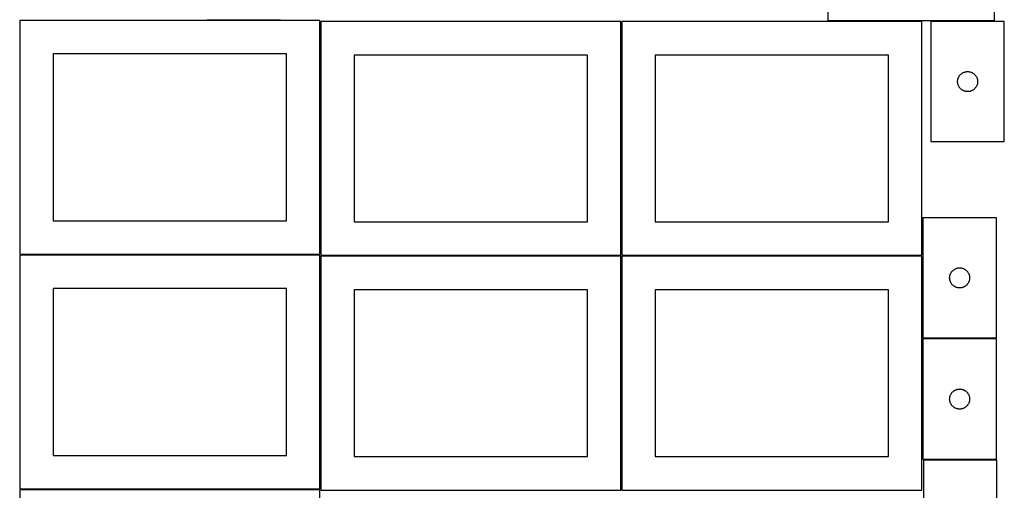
# Model space of a CAD drawing. Header units: millimetres. Extents: x 7 to 1493, y 7 to 2993.
# Tile 4 of 14: x 7 to 1483, y 1412 to 2117. Entities that reach past the tile are written whole.
import ezdxf

# ---------------------------------------------------------------- set-up
doc = ezdxf.new("R2010")
doc.units = ezdxf.units.MM
doc.layers.add('COMMON', color=5, linetype='CONTINUOUS', true_color=0x0000ff)
doc.layers.add('CUT', color=7, linetype='CONTINUOUS', true_color=0x000000)

msp = doc.modelspace()

# ---------------------------------------------------------------- linework, layer by layer
at = {"layer": 'COMMON'}
for p, q in [((287.674652, 2116.570067), (397.674652, 2116.570067)), ((457.299607, 2114.099136), (457.299607, 1765.820067)), ((908.799608, 2114.099136), (908.799608, 1764.099136)), ((1468.207752, 2115.063778), (1372.998086, 2115.063778)), ((1360.299609, 1820.343538), (1360.299609, 1764.099136)), ((6.549607, 1765.070066), (456.549607, 1765.070066)), ((457.299607, 1762.599135), (457.299607, 1414.320066)), ((458.049608, 1763.349135), (908.049608, 1763.349135)), ((908.799608, 1762.599135), (908.799608, 1412.599135)), ((909.549609, 1763.349135), (1359.549609, 1763.349135)), ((1360.299609, 1762.599135), (1360.299609, 1640.343538)), ((1361.04961, 1639.593537), (1471.04961, 1639.593537)), ((1360.299609, 1638.843537), (1360.299609, 1458.843537)), ((456.549607, 1413.570066), (6.549607, 1413.570066))]:
    msp.add_line(p, q, dxfattribs=at)
at = {"layer": 'CUT'}
for p, q in [((1468.207752, 2115.813778), (1468.207752, 2415.813778)), ((1218.207752, 2215.813778), (1218.207752, 2115.813778)), ((456.549607, 2115.820067), (6.549607, 2115.820067)), ((6.549607, 2115.820067), (6.549607, 1765.820067)), ((456.549607, 1765.820067), (456.549607, 2115.820067)), ((908.049608, 2114.099136), (458.049608, 2114.099136)), ((458.049608, 2114.099136), (458.049608, 1764.099136)), ((908.049608, 1764.099136), (908.049608, 2114.099136)), ((1359.549609, 2114.099136), (909.549609, 2114.099136)), ((909.549609, 2114.099136), (909.549609, 1764.099136)), ((1218.207752, 2115.813778), (1468.207752, 2115.813778)), ((1359.549609, 1764.099136), (1359.549609, 2114.099136)), ((1482.998086, 2114.313777), (1372.998086, 2114.313777)), ((1372.998086, 2114.313777), (1372.998086, 1934.313777)), ((1482.998086, 1934.313777), (1482.998086, 2114.313777)), ((406.549607, 2065.820067), (56.549607, 2065.820067)), ((56.549607, 2065.820067), (56.549607, 1815.820067)), ((406.549607, 1815.820067), (406.549607, 2065.820067)), ((858.049608, 2064.099136), (508.049608, 2064.099136)), ((508.049608, 2064.099136), (508.049608, 1814.099136)), ((858.049608, 1814.099136), (858.049608, 2064.099136)), ((1309.549609, 2064.099136), (959.549609, 2064.099136)), ((959.549609, 2064.099136), (959.549609, 1814.099136)), ((1309.549609, 1814.099136), (1309.549609, 2064.099136)), ((1420.609865, 2037.368055), (1421.291679, 2037.731083)), ((1421.291679, 2037.731083), (1421.991277, 2038.05853)), ((1421.991277, 2038.05853), (1422.706804, 2038.349529)), ((1422.706804, 2038.349529), (1423.436363, 2038.603307)), ((1423.436363, 2038.603307), (1424.178019, 2038.819193)), ((1424.178019, 2038.819193), (1424.929805, 2038.996612)), ((1424.929805, 2038.996612), (1425.689727, 2039.135095)), ((1425.689727, 2039.135095), (1426.455771, 2039.234275)), ((1426.455771, 2039.234275), (1427.225904, 2039.293888)), ((1427.225904, 2039.293888), (1427.998086, 2039.313777)), ((1427.998086, 2039.313777), (1428.770267, 2039.293888)), ((1428.770267, 2039.293888), (1429.540401, 2039.234275)), ((1429.540401, 2039.234275), (1430.306444, 2039.135095)), ((1430.306444, 2039.135095), (1431.066367, 2038.996612)), ((1431.066367, 2038.996612), (1431.818152, 2038.819193)), ((1431.818152, 2038.819193), (1432.559808, 2038.603307)), ((1432.559808, 2038.603307), (1433.289367, 2038.349529)), ((1433.289367, 2038.349529), (1434.004894, 2038.05853)), ((1434.004894, 2038.05853), (1434.704492, 2037.731083)), ((1434.704492, 2037.731083), (1435.386307, 2037.368055)), ((1413.003059, 2024.699995), (1413.042823, 2025.471409)), ((1413.003059, 2023.927558), (1413.003059, 2024.699995)), ((1413.042823, 2023.156145), (1413.003059, 2023.927558)), ((1413.042823, 2025.471409), (1413.122245, 2026.239752)), ((1413.122245, 2022.387801), (1413.042823, 2023.156145)), ((1413.122245, 2026.239752), (1413.241116, 2027.002988)), ((1413.241116, 2027.002988), (1413.39912, 2027.759093)), ((1413.39912, 2027.759093), (1413.595837, 2028.506061)), ((1413.595837, 2028.506061), (1413.830747, 2029.241912)), ((1413.830747, 2029.241912), (1414.103226, 2029.964695)), ((1414.103226, 2029.964695), (1414.412552, 2030.672493)), ((1414.412552, 2030.672493), (1414.757904, 2031.363428)), ((1414.757904, 2031.363428), (1415.138366, 2032.035669)), ((1415.138366, 2032.035669), (1415.55293, 2032.687433)), ((1415.55293, 2032.687433), (1416.000497, 2033.316991)), ((1416.000497, 2033.316991), (1416.479879, 2033.922674)), ((1416.479879, 2033.922674), (1416.989805, 2034.502877)), ((1416.989805, 2034.502877), (1417.528923, 2035.05606)), ((1417.528923, 2035.05606), (1418.095804, 2035.580756)), ((1418.095804, 2035.580756), (1418.688943, 2036.075574)), ((1418.688943, 2036.075574), (1419.306769, 2036.539202)), ((1419.306769, 2036.539202), (1419.947643, 2036.97041)), ((1419.947643, 2036.97041), (1420.609865, 2037.368055)), ((1435.386307, 2037.368055), (1436.048529, 2036.97041)), ((1436.048529, 2036.97041), (1436.689402, 2036.539202)), ((1436.689402, 2036.539202), (1437.307228, 2036.075574)), ((1437.307228, 2036.075574), (1437.900367, 2035.580756)), ((1437.900367, 2035.580756), (1438.467248, 2035.05606)), ((1438.467248, 2035.05606), (1439.006366, 2034.502877)), ((1439.006366, 2034.502877), (1439.516292, 2033.922674)), ((1439.516292, 2033.922674), (1439.995674, 2033.316991)), ((1439.995674, 2033.316991), (1440.443241, 2032.687433)), ((1440.443241, 2032.687433), (1440.857805, 2032.035669)), ((1440.857805, 2032.035669), (1441.238268, 2031.363428)), ((1441.238268, 2031.363428), (1441.58362, 2030.672493)), ((1441.58362, 2030.672493), (1441.892945, 2029.964695)), ((1441.892945, 2029.964695), (1442.165424, 2029.241912)), ((1442.165424, 2029.241912), (1442.400334, 2028.506061)), ((1442.400334, 2028.506061), (1442.597051, 2027.759093)), ((1442.597051, 2027.759093), (1442.755055, 2027.002988)), ((1442.755055, 2027.002988), (1442.873926, 2026.239752)), ((1442.873926, 2026.239752), (1442.953348, 2025.471409)), ((1442.953348, 2023.156145), (1442.873926, 2022.387801)), ((1442.953348, 2025.471409), (1442.993113, 2024.699995)), ((1442.993113, 2023.927558), (1442.953348, 2023.156145)), ((1442.993113, 2024.699995), (1442.993113, 2023.927558)), ((1413.241116, 2021.624565), (1413.122245, 2022.387801)), ((1413.39912, 2020.868461), (1413.241116, 2021.624565)), ((1413.595837, 2020.121492), (1413.39912, 2020.868461)), ((1413.830747, 2019.385641), (1413.595837, 2020.121492)), ((1414.103226, 2018.662858), (1413.830747, 2019.385641)), ((1414.412552, 2017.955061), (1414.103226, 2018.662858)), ((1414.757904, 2017.264126), (1414.412552, 2017.955061)), ((1415.138366, 2016.591885), (1414.757904, 2017.264126)), ((1415.55293, 2015.940121), (1415.138366, 2016.591885)), ((1416.000497, 2015.310563), (1415.55293, 2015.940121)), ((1416.479879, 2014.704879), (1416.000497, 2015.310563)), ((1416.989805, 2014.124677), (1416.479879, 2014.704879)), ((1417.528923, 2013.571494), (1416.989805, 2014.124677)), ((1418.095804, 2013.046798), (1417.528923, 2013.571494)), ((1418.688943, 2012.55198), (1418.095804, 2013.046798)), ((1419.306769, 2012.088352), (1418.688943, 2012.55198)), ((1419.947643, 2011.657143), (1419.306769, 2012.088352)), ((1420.609865, 2011.259498), (1419.947643, 2011.657143)), ((1421.291679, 2010.89647), (1420.609865, 2011.259498)), ((1421.991277, 2010.569023), (1421.291679, 2010.89647)), ((1422.706804, 2010.278024), (1421.991277, 2010.569023)), ((1423.436363, 2010.024246), (1422.706804, 2010.278024)), ((1424.178019, 2009.808361), (1423.436363, 2010.024246)), ((1424.929805, 2009.630941), (1424.178019, 2009.808361)), ((1425.689727, 2009.492458), (1424.929805, 2009.630941)), ((1426.455771, 2009.393279), (1425.689727, 2009.492458)), ((1427.225904, 2009.333665), (1426.455771, 2009.393279)), ((1427.998086, 2009.313777), (1427.225904, 2009.333665)), ((1428.770267, 2009.333665), (1427.998086, 2009.313777)), ((1429.540401, 2009.393279), (1428.770267, 2009.333665)), ((1430.306444, 2009.492458), (1429.540401, 2009.393279)), ((1431.066367, 2009.630941), (1430.306444, 2009.492458)), ((1431.818152, 2009.808361), (1431.066367, 2009.630941)), ((1432.559808, 2010.024246), (1431.818152, 2009.808361)), ((1433.289367, 2010.278024), (1432.559808, 2010.024246)), ((1434.004894, 2010.569023), (1433.289367, 2010.278024)), ((1434.704492, 2010.89647), (1434.004894, 2010.569023)), ((1435.386307, 2011.259498), (1434.704492, 2010.89647)), ((1436.048529, 2011.657143), (1435.386307, 2011.259498)), ((1436.689402, 2012.088352), (1436.048529, 2011.657143)), ((1437.307228, 2012.55198), (1436.689402, 2012.088352)), ((1437.900367, 2013.046798), (1437.307228, 2012.55198)), ((1438.467248, 2013.571494), (1437.900367, 2013.046798)), ((1439.006366, 2014.124677), (1438.467248, 2013.571494)), ((1439.516292, 2014.704879), (1439.006366, 2014.124677)), ((1439.995674, 2015.310563), (1439.516292, 2014.704879)), ((1440.443241, 2015.940121), (1439.995674, 2015.310563)), ((1440.857805, 2016.591885), (1440.443241, 2015.940121)), ((1441.238268, 2017.264126), (1440.857805, 2016.591885)), ((1441.58362, 2017.955061), (1441.238268, 2017.264126)), ((1441.892945, 2018.662858), (1441.58362, 2017.955061)), ((1442.165424, 2019.385641), (1441.892945, 2018.662858)), ((1442.400334, 2020.121492), (1442.165424, 2019.385641)), ((1442.597051, 2020.868461), (1442.400334, 2020.121492)), ((1442.755055, 2021.624565), (1442.597051, 2020.868461)), ((1442.873926, 2022.387801), (1442.755055, 2021.624565)), ((1372.998086, 1934.313777), (1482.998086, 1934.313777)), ((1361.04961, 1820.343538), (1361.04961, 1640.343538)), ((1471.04961, 1820.343538), (1361.04961, 1820.343538)), ((1471.04961, 1640.343538), (1471.04961, 1820.343538)), ((56.549607, 1815.820067), (406.549607, 1815.820067)), ((508.049608, 1814.099136), (858.049608, 1814.099136)), ((959.549609, 1814.099136), (1309.549609, 1814.099136)), ((6.549607, 1765.820067), (456.549607, 1765.820067)), ((456.549607, 1764.320066), (6.549607, 1764.320066)), ((6.549607, 1764.320066), (6.549607, 1414.320066)), ((456.549607, 1414.320066), (456.549607, 1764.320066)), ((458.049608, 1764.099136), (908.049608, 1764.099136)), ((908.049608, 1762.599135), (458.049608, 1762.599135)), ((458.049608, 1762.599135), (458.049608, 1412.599135)), ((908.049608, 1412.599135), (908.049608, 1762.599135)), ((909.549609, 1764.099136), (1359.549609, 1764.099136)), ((1359.549609, 1762.599135), (909.549609, 1762.599135)), ((909.549609, 1762.599135), (909.549609, 1412.599135)), ((1359.549609, 1412.599135), (1359.549609, 1762.599135)), ((1406.740468, 1742.105335), (1407.358294, 1742.568963)), ((1407.358294, 1742.568963), (1407.999167, 1743.000171)), ((1407.999167, 1743.000171), (1408.661389, 1743.397816)), ((1408.661389, 1743.397816), (1409.343203, 1743.760844)), ((1409.343203, 1743.760844), (1410.042801, 1744.088291)), ((1410.042801, 1744.088291), (1410.758329, 1744.37929)), ((1410.758329, 1744.37929), (1411.487888, 1744.633068)), ((1411.487888, 1744.633068), (1412.229543, 1744.848954)), ((1412.229543, 1744.848954), (1412.981329, 1745.026373)), ((1412.981329, 1745.026373), (1413.741251, 1745.164856)), ((1413.741251, 1745.164856), (1414.507295, 1745.264036)), ((1414.507295, 1745.264036), (1415.277429, 1745.323649)), ((1415.277429, 1745.323649), (1416.04961, 1745.343538)), ((1416.04961, 1745.343538), (1416.821791, 1745.323649)), ((1416.821791, 1745.323649), (1417.591925, 1745.264036)), ((1417.591925, 1745.264036), (1418.357969, 1745.164856)), ((1418.357969, 1745.164856), (1419.117891, 1745.026373)), ((1419.117891, 1745.026373), (1419.869677, 1744.848954)), ((1419.869677, 1744.848954), (1420.611332, 1744.633068)), ((1420.611332, 1744.633068), (1421.340891, 1744.37929)), ((1421.340891, 1744.37929), (1422.056419, 1744.088291)), ((1422.056419, 1744.088291), (1422.756017, 1743.760844)), ((1422.756017, 1743.760844), (1423.437831, 1743.397816)), ((1423.437831, 1743.397816), (1424.100053, 1743.000171)), ((1424.100053, 1743.000171), (1424.740926, 1742.568963)), ((1424.740926, 1742.568963), (1425.358752, 1742.105335)), ((1401.054583, 1730.729756), (1401.094347, 1731.50117)), ((1401.054583, 1729.957319), (1401.054583, 1730.729756)), ((1401.094347, 1729.185906), (1401.054583, 1729.957319)), ((1401.094347, 1731.50117), (1401.17377, 1732.269513)), ((1401.17377, 1728.417562), (1401.094347, 1729.185906)), ((1401.17377, 1732.269513), (1401.292641, 1733.032749)), ((1401.292641, 1727.654326), (1401.17377, 1728.417562)), ((1401.292641, 1733.032749), (1401.450644, 1733.788854)), ((1401.450644, 1726.898222), (1401.292641, 1727.654326)), ((1401.450644, 1733.788854), (1401.647362, 1734.535822)), ((1401.647362, 1734.535822), (1401.882272, 1735.271674)), ((1401.882272, 1735.271674), (1402.15475, 1735.994456)), ((1402.15475, 1735.994456), (1402.464076, 1736.702254)), ((1402.464076, 1736.702254), (1402.809428, 1737.393189)), ((1402.809428, 1737.393189), (1403.189891, 1738.06543)), ((1403.189891, 1738.06543), (1403.604455, 1738.717194)), ((1403.604455, 1738.717194), (1404.052021, 1739.346752)), ((1404.052021, 1739.346752), (1404.531403, 1739.952435)), ((1404.531403, 1739.952435), (1405.04133, 1740.532638)), ((1405.04133, 1740.532638), (1405.580448, 1741.085821)), ((1405.580448, 1741.085821), (1406.147328, 1741.610517)), ((1406.147328, 1741.610517), (1406.740468, 1742.105335)), ((1425.358752, 1742.105335), (1425.951892, 1741.610517)), ((1425.951892, 1741.610517), (1426.518772, 1741.085821)), ((1426.518772, 1741.085821), (1427.05789, 1740.532638)), ((1427.05789, 1740.532638), (1427.567817, 1739.952435)), ((1427.567817, 1739.952435), (1428.047199, 1739.346752)), ((1428.047199, 1739.346752), (1428.494765, 1738.717194)), ((1428.494765, 1738.717194), (1428.909329, 1738.06543)), ((1428.909329, 1738.06543), (1429.289792, 1737.393189)), ((1429.289792, 1737.393189), (1429.635144, 1736.702254)), ((1429.635144, 1736.702254), (1429.94447, 1735.994456)), ((1429.94447, 1735.994456), (1430.216948, 1735.271674)), ((1430.216948, 1735.271674), (1430.451858, 1734.535822)), ((1430.451858, 1734.535822), (1430.648576, 1733.788854)), ((1430.648576, 1733.788854), (1430.806579, 1733.032749)), ((1430.806579, 1727.654326), (1430.648576, 1726.898222)), ((1430.806579, 1733.032749), (1430.92545, 1732.269513)), ((1430.92545, 1728.417562), (1430.806579, 1727.654326)), ((1430.92545, 1732.269513), (1431.004873, 1731.50117)), ((1431.004873, 1729.185906), (1430.92545, 1728.417562)), ((1431.004873, 1731.50117), (1431.044637, 1730.729756)), ((1431.044637, 1729.957319), (1431.004873, 1729.185906)), ((1431.044637, 1730.729756), (1431.044637, 1729.957319)), ((406.549607, 1714.320066), (56.549607, 1714.320066)), ((56.549607, 1714.320066), (56.549607, 1464.320066)), ((406.549607, 1464.320066), (406.549607, 1714.320066)), ((1401.647362, 1726.151253), (1401.450644, 1726.898222)), ((1401.882272, 1725.415402), (1401.647362, 1726.151253)), ((1402.15475, 1724.692619), (1401.882272, 1725.415402)), ((1402.464076, 1723.984822), (1402.15475, 1724.692619)), ((1402.809428, 1723.293887), (1402.464076, 1723.984822)), ((1403.189891, 1722.621646), (1402.809428, 1723.293887)), ((1403.604455, 1721.969882), (1403.189891, 1722.621646)), ((1404.052021, 1721.340324), (1403.604455, 1721.969882)), ((1404.531403, 1720.73464), (1404.052021, 1721.340324)), ((1405.04133, 1720.154438), (1404.531403, 1720.73464)), ((1405.580448, 1719.601255), (1405.04133, 1720.154438)), ((1406.147328, 1719.076559), (1405.580448, 1719.601255)), ((1406.740468, 1718.581741), (1406.147328, 1719.076559)), ((1407.358294, 1718.118113), (1406.740468, 1718.581741)), ((1407.999167, 1717.686904), (1407.358294, 1718.118113)), ((1408.661389, 1717.289259), (1407.999167, 1717.686904)), ((1409.343203, 1716.926232), (1408.661389, 1717.289259)), ((1410.042801, 1716.598784), (1409.343203, 1716.926232)), ((1410.758329, 1716.307785), (1410.042801, 1716.598784)), ((1411.487888, 1716.054007), (1410.758329, 1716.307785)), ((1412.229543, 1715.838122), (1411.487888, 1716.054007)), ((1412.981329, 1715.660703), (1412.229543, 1715.838122)), ((1413.741251, 1715.522219), (1412.981329, 1715.660703)), ((1414.507295, 1715.42304), (1413.741251, 1715.522219)), ((1415.277429, 1715.363426), (1414.507295, 1715.42304)), ((1416.04961, 1715.343538), (1415.277429, 1715.363426)), ((1416.821791, 1715.363426), (1416.04961, 1715.343538)), ((1417.591925, 1715.42304), (1416.821791, 1715.363426)), ((1418.357969, 1715.522219), (1417.591925, 1715.42304)), ((1419.117891, 1715.660703), (1418.357969, 1715.522219)), ((1419.869677, 1715.838122), (1419.117891, 1715.660703)), ((1420.611332, 1716.054007), (1419.869677, 1715.838122)), ((1421.340891, 1716.307785), (1420.611332, 1716.054007)), ((1422.056419, 1716.598784), (1421.340891, 1716.307785)), ((1422.756017, 1716.926232), (1422.056419, 1716.598784)), ((1423.437831, 1717.289259), (1422.756017, 1716.926232)), ((1424.100053, 1717.686904), (1423.437831, 1717.289259)), ((1424.740926, 1718.118113), (1424.100053, 1717.686904)), ((1425.358752, 1718.581741), (1424.740926, 1718.118113)), ((1425.951892, 1719.076559), (1425.358752, 1718.581741)), ((1426.518772, 1719.601255), (1425.951892, 1719.076559)), ((1427.05789, 1720.154438), (1426.518772, 1719.601255)), ((1427.567817, 1720.73464), (1427.05789, 1720.154438)), ((1428.047199, 1721.340324), (1427.567817, 1720.73464)), ((1428.494765, 1721.969882), (1428.047199, 1721.340324)), ((1428.909329, 1722.621646), (1428.494765, 1721.969882)), ((1429.289792, 1723.293887), (1428.909329, 1722.621646)), ((1429.635144, 1723.984822), (1429.289792, 1723.293887)), ((1429.94447, 1724.692619), (1429.635144, 1723.984822)), ((1430.216948, 1725.415402), (1429.94447, 1724.692619)), ((1430.451858, 1726.151253), (1430.216948, 1725.415402)), ((1430.648576, 1726.898222), (1430.451858, 1726.151253)), ((858.049608, 1712.599135), (508.049608, 1712.599135)), ((508.049608, 1712.599135), (508.049608, 1462.599135)), ((858.049608, 1462.599135), (858.049608, 1712.599135)), ((1309.549609, 1712.599135), (959.549609, 1712.599135)), ((959.549609, 1712.599135), (959.549609, 1462.599135)), ((1309.549609, 1462.599135), (1309.549609, 1712.599135)), ((1361.04961, 1640.343538), (1471.04961, 1640.343538)), ((1471.04961, 1638.843537), (1361.04961, 1638.843537)), ((1361.04961, 1638.843537), (1361.04961, 1458.843537)), ((1471.04961, 1458.843537), (1471.04961, 1638.843537)), ((1401.094347, 1550.001169), (1401.17377, 1550.769512)), ((1401.17377, 1550.769512), (1401.292641, 1551.532748)), ((1401.292641, 1551.532748), (1401.450644, 1552.288853)), ((1401.450644, 1552.288853), (1401.647362, 1553.035821)), ((1401.647362, 1553.035821), (1401.882272, 1553.771673)), ((1401.882272, 1553.771673), (1402.15475, 1554.494455)), ((1402.15475, 1554.494455), (1402.464076, 1555.202253)), ((1402.464076, 1555.202253), (1402.809428, 1555.893188)), ((1402.809428, 1555.893188), (1403.189891, 1556.565429)), ((1403.189891, 1556.565429), (1403.604455, 1557.217193)), ((1403.604455, 1557.217193), (1404.052021, 1557.846751)), ((1404.052021, 1557.846751), (1404.531403, 1558.452434)), ((1404.531403, 1558.452434), (1405.04133, 1559.032637)), ((1405.04133, 1559.032637), (1405.580448, 1559.58582)), ((1405.580448, 1559.58582), (1406.147328, 1560.110516)), ((1406.147328, 1560.110516), (1406.740468, 1560.605334)), ((1406.740468, 1560.605334), (1407.358294, 1561.068962)), ((1407.358294, 1561.068962), (1407.999167, 1561.50017)), ((1407.999167, 1561.50017), (1408.661389, 1561.897815)), ((1408.661389, 1561.897815), (1409.343203, 1562.260843)), ((1409.343203, 1562.260843), (1410.042801, 1562.58829)), ((1410.042801, 1562.58829), (1410.758329, 1562.879289)), ((1410.758329, 1562.879289), (1411.487888, 1563.133067)), ((1411.487888, 1563.133067), (1412.229543, 1563.348953)), ((1412.229543, 1563.348953), (1412.981329, 1563.526372)), ((1412.981329, 1563.526372), (1413.741251, 1563.664855)), ((1413.741251, 1563.664855), (1414.507295, 1563.764035)), ((1414.507295, 1563.764035), (1415.277429, 1563.823648)), ((1415.277429, 1563.823648), (1416.04961, 1563.843537)), ((1416.04961, 1563.843537), (1416.821791, 1563.823648)), ((1416.821791, 1563.823648), (1417.591925, 1563.764035)), ((1417.591925, 1563.764035), (1418.357969, 1563.664855)), ((1418.357969, 1563.664855), (1419.117891, 1563.526372)), ((1419.117891, 1563.526372), (1419.869677, 1563.348953)), ((1419.869677, 1563.348953), (1420.611332, 1563.133067)), ((1420.611332, 1563.133067), (1421.340891, 1562.879289)), ((1421.340891, 1562.879289), (1422.056419, 1562.58829)), ((1422.056419, 1562.58829), (1422.756017, 1562.260843)), ((1422.756017, 1562.260843), (1423.437831, 1561.897815)), ((1423.437831, 1561.897815), (1424.100053, 1561.50017)), ((1424.100053, 1561.50017), (1424.740926, 1561.068962)), ((1424.740926, 1561.068962), (1425.358752, 1560.605334)), ((1425.358752, 1560.605334), (1425.951892, 1560.110516)), ((1425.951892, 1560.110516), (1426.518772, 1559.58582)), ((1426.518772, 1559.58582), (1427.05789, 1559.032637)), ((1427.05789, 1559.032637), (1427.567817, 1558.452434)), ((1427.567817, 1558.452434), (1428.047199, 1557.846751)), ((1428.047199, 1557.846751), (1428.494765, 1557.217193)), ((1428.494765, 1557.217193), (1428.909329, 1556.565429)), ((1428.909329, 1556.565429), (1429.289792, 1555.893188)), ((1429.289792, 1555.893188), (1429.635144, 1555.202253)), ((1429.635144, 1555.202253), (1429.94447, 1554.494455)), ((1429.94447, 1554.494455), (1430.216948, 1553.771673)), ((1430.216948, 1553.771673), (1430.451858, 1553.035821)), ((1430.451858, 1553.035821), (1430.648576, 1552.288853)), ((1430.648576, 1552.288853), (1430.806579, 1551.532748)), ((1430.806579, 1551.532748), (1430.92545, 1550.769512)), ((1430.92545, 1550.769512), (1431.004873, 1550.001169)), ((1401.054583, 1549.229755), (1401.094347, 1550.001169)), ((1401.054583, 1548.457318), (1401.054583, 1549.229755)), ((1401.094347, 1547.685905), (1401.054583, 1548.457318)), ((1401.17377, 1546.917561), (1401.094347, 1547.685905)), ((1401.292641, 1546.154325), (1401.17377, 1546.917561)), ((1401.450644, 1545.398221), (1401.292641, 1546.154325)), ((1401.647362, 1544.651252), (1401.450644, 1545.398221)), ((1401.882272, 1543.915401), (1401.647362, 1544.651252)), ((1402.15475, 1543.192618), (1401.882272, 1543.915401)), ((1402.464076, 1542.484821), (1402.15475, 1543.192618)), ((1402.809428, 1541.793886), (1402.464076, 1542.484821)), ((1403.189891, 1541.121645), (1402.809428, 1541.793886)), ((1403.604455, 1540.469881), (1403.189891, 1541.121645)), ((1404.052021, 1539.840323), (1403.604455, 1540.469881)), ((1404.531403, 1539.234639), (1404.052021, 1539.840323)), ((1405.04133, 1538.654437), (1404.531403, 1539.234639)), ((1405.580448, 1538.101254), (1405.04133, 1538.654437)), ((1406.147328, 1537.576558), (1405.580448, 1538.101254)), ((1406.740468, 1537.08174), (1406.147328, 1537.576558)), ((1407.358294, 1536.618112), (1406.740468, 1537.08174)), ((1407.999167, 1536.186903), (1407.358294, 1536.618112)), ((1408.661389, 1535.789258), (1407.999167, 1536.186903)), ((1409.343203, 1535.426231), (1408.661389, 1535.789258)), ((1423.437831, 1535.789258), (1422.756017, 1535.426231)), ((1424.100053, 1536.186903), (1423.437831, 1535.789258)), ((1424.740926, 1536.618112), (1424.100053, 1536.186903)), ((1425.358752, 1537.08174), (1424.740926, 1536.618112)), ((1425.951892, 1537.576558), (1425.358752, 1537.08174)), ((1426.518772, 1538.101254), (1425.951892, 1537.576558)), ((1427.05789, 1538.654437), (1426.518772, 1538.101254)), ((1427.567817, 1539.234639), (1427.05789, 1538.654437)), ((1428.047199, 1539.840323), (1427.567817, 1539.234639)), ((1428.494765, 1540.469881), (1428.047199, 1539.840323)), ((1428.909329, 1541.121645), (1428.494765, 1540.469881)), ((1429.289792, 1541.793886), (1428.909329, 1541.121645)), ((1429.635144, 1542.484821), (1429.289792, 1541.793886)), ((1429.94447, 1543.192618), (1429.635144, 1542.484821)), ((1430.216948, 1543.915401), (1429.94447, 1543.192618)), ((1430.451858, 1544.651252), (1430.216948, 1543.915401)), ((1430.648576, 1545.398221), (1430.451858, 1544.651252)), ((1430.806579, 1546.154325), (1430.648576, 1545.398221)), ((1430.92545, 1546.917561), (1430.806579, 1546.154325)), ((1431.004873, 1547.685905), (1430.92545, 1546.917561)), ((1431.004873, 1550.001169), (1431.044637, 1549.229755)), ((1431.044637, 1548.457318), (1431.004873, 1547.685905)), ((1431.044637, 1549.229755), (1431.044637, 1548.457318)), ((1410.042801, 1535.098783), (1409.343203, 1535.426231)), ((1410.758329, 1534.807784), (1410.042801, 1535.098783)), ((1411.487888, 1534.554006), (1410.758329, 1534.807784)), ((1412.229543, 1534.338121), (1411.487888, 1534.554006)), ((1412.981329, 1534.160702), (1412.229543, 1534.338121)), ((1413.741251, 1534.022218), (1412.981329, 1534.160702)), ((1414.507295, 1533.923039), (1413.741251, 1534.022218)), ((1415.277429, 1533.863425), (1414.507295, 1533.923039)), ((1416.04961, 1533.843537), (1415.277429, 1533.863425)), ((1416.821791, 1533.863425), (1416.04961, 1533.843537)), ((1417.591925, 1533.923039), (1416.821791, 1533.863425)), ((1418.357969, 1534.022218), (1417.591925, 1533.923039)), ((1419.117891, 1534.160702), (1418.357969, 1534.022218)), ((1419.869677, 1534.338121), (1419.117891, 1534.160702)), ((1420.611332, 1534.554006), (1419.869677, 1534.338121)), ((1421.340891, 1534.807784), (1420.611332, 1534.554006)), ((1422.056419, 1535.098783), (1421.340891, 1534.807784)), ((1422.756017, 1535.426231), (1422.056419, 1535.098783)), ((56.549607, 1464.320066), (406.549607, 1464.320066)), ((508.049608, 1462.599135), (858.049608, 1462.599135)), ((959.549609, 1462.599135), (1309.549609, 1462.599135)), ((1361.04961, 1458.843537), (1471.04961, 1458.843537)), ((1472.000872, 1457.298367), (1362.000872, 1457.298367)), ((1362.000872, 1457.298367), (1362.000872, 1277.298367)), ((1472.000872, 1277.298367), (1472.000872, 1457.298367)), ((6.549607, 1414.320066), (456.549607, 1414.320066)), ((456.549607, 1412.820065), (6.549607, 1412.820065)), ((6.549607, 1412.820065), (6.549607, 1062.820065)), ((456.549607, 1062.820065), (456.549607, 1412.820065)), ((458.049608, 1412.599135), (908.049608, 1412.599135)), ((909.549609, 1412.599135), (1359.549609, 1412.599135))]:
    msp.add_line(p, q, dxfattribs=at)

doc.saveas('drawing.dxf')
